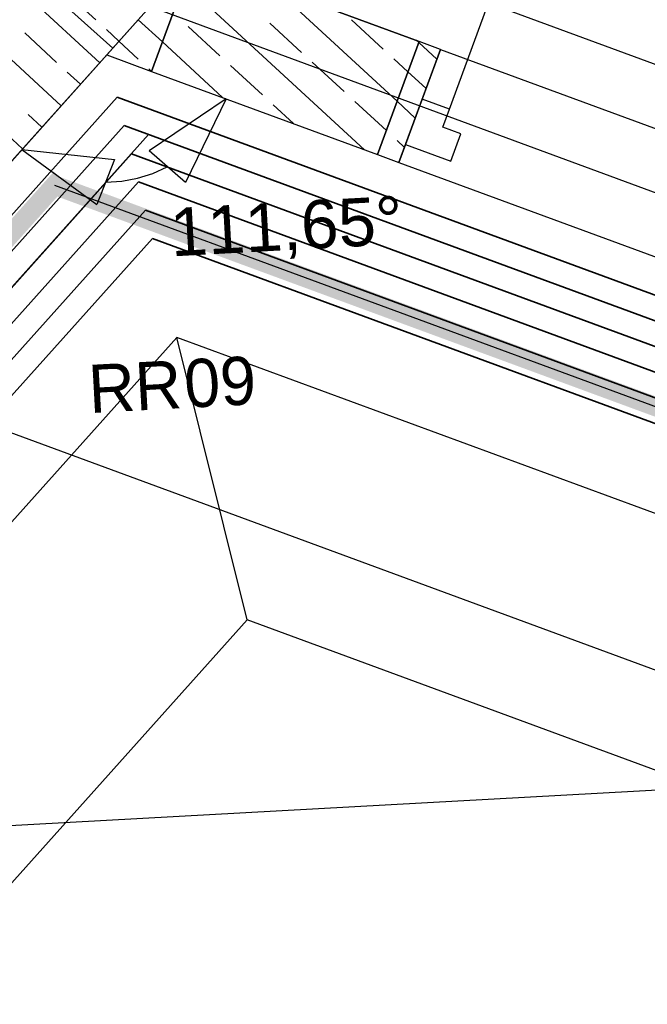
# Model space of a CAD drawing. Extents: x 199 to 1388, y 138 to 979.
# Tile 91 of 155: x 799 to 825, y 521 to 562. Entities that reach past the tile are written whole.
import ezdxf
from ezdxf.lldxf.tags import DXFTag

# ---------------------------------------------------------------- set-up
doc = ezdxf.new("R2010")
doc.units = 0
doc.layers.get('0').update_dxf_attribs({"lineweight": 25})
for name, color, linetype, lineweight, true_color in [('01AFU Allgemein Bemaßung-A07ET47HDI', 7, 'Continuous', 25, 0x848484), ('20 Fallrohre - Beschriftung-A07ET47PDI', 7, 'Continuous', 25, 0x848484), ('20 Fundament-A07ET47RDI', 7, 'Continuous', 25, 0x848484), ('20 Innenwände-A07ET47KDI', 7, 'Continuous', 25, 0x848484), ('A-0', 7, 'Continuous', 25, 0x848484), ('H_Ruecklauf', 5, 'STRICHLINIE2', 35, 0x0000ff), ('H_Vorlauf', 1, 'Continuous', 35, 0xff0000), ('UPO_Loop2', 140, 'Continuous', 30, 0x00bfff), ('Uponor_ZonenGrenze', 1, 'Continuous', 25, 0xff0000)]:
    doc.layers.add(name, color=color, linetype=linetype, lineweight=lineweight, true_color=true_color)
doc.layers.add('02 Raster Gebäude-A07ET47NDI', color=7, linetype='Continuous', lineweight=25)
doc.layers.add('X_Geometrie', color=7, linetype='Continuous', lineweight=25)
doc.styles.get("Standard").update_dxf_attribs({"font": 'arial.ttf'})
tags = doc.linetypes.add('Raster-A07ET47ODI', pattern=[0.2, 0.1, -0.05, 0, -0.05]).pattern_tags.tags
tags[10:11] = [DXFTag(74, 4), DXFTag(75, 0), DXFTag(340, '0'), DXFTag(46, 1.0), DXFTag(50, 0.0), DXFTag(44, 0.0), DXFTag(45, 0.0)]
tags[8:9] = [DXFTag(74, 4), DXFTag(75, 0), DXFTag(340, '0'), DXFTag(46, 1.0), DXFTag(50, 0.0), DXFTag(44, 0.0), DXFTag(45, 0.0)]
tags[6:7] = [DXFTag(74, 4), DXFTag(75, 0), DXFTag(340, '0'), DXFTag(46, 1.0), DXFTag(50, 0.0), DXFTag(44, 0.0), DXFTag(45, 0.0)]
tags[4:5] = [DXFTag(74, 4), DXFTag(75, 0), DXFTag(340, '0'), DXFTag(46, 1.0), DXFTag(50, 0.0), DXFTag(44, 0.0), DXFTag(45, 0.0)]
tags = doc.linetypes.add('STRICHLINIE2', pattern=[9.525, 6.35, -3.175]).pattern_tags.tags
tags[6:7] = [DXFTag(74, 4), DXFTag(75, 0), DXFTag(340, '0'), DXFTag(46, 0.0), DXFTag(50, 0.0), DXFTag(44, 0.0), DXFTag(45, 0.0)]
tags[4:5] = [DXFTag(74, 4), DXFTag(75, 0), DXFTag(340, '0'), DXFTag(46, 0.0), DXFTag(50, 0.0), DXFTag(44, 0.0), DXFTag(45, 0.0)]
tags = doc.linetypes.add('Strichpunktx2', pattern=[2, 1, -0.5, 0, -0.5]).pattern_tags.tags
tags[10:11] = [DXFTag(74, 4), DXFTag(75, 0), DXFTag(340, '0'), DXFTag(46, 1.0), DXFTag(50, 0.0), DXFTag(44, 0.0), DXFTag(45, 0.0)]
tags[8:9] = [DXFTag(74, 4), DXFTag(75, 0), DXFTag(340, '0'), DXFTag(46, 1.0), DXFTag(50, 0.0), DXFTag(44, 0.0), DXFTag(45, 0.0)]
tags[6:7] = [DXFTag(74, 4), DXFTag(75, 0), DXFTag(340, '0'), DXFTag(46, 1.0), DXFTag(50, 0.0), DXFTag(44, 0.0), DXFTag(45, 0.0)]
tags[4:5] = [DXFTag(74, 4), DXFTag(75, 0), DXFTag(340, '0'), DXFTag(46, 1.0), DXFTag(50, 0.0), DXFTag(44, 0.0), DXFTag(45, 0.0)]
tags = doc.linetypes.add('Öffnungslinie Tür Fenster-A07ET47JDI', pattern=[0.115, 0.075, -0.04]).pattern_tags.tags
tags[6:7] = [DXFTag(74, 4), DXFTag(75, 0), DXFTag(340, '0'), DXFTag(46, 1.0), DXFTag(50, 0.0), DXFTag(44, 0.0), DXFTag(45, 0.0)]
tags[4:5] = [DXFTag(74, 4), DXFTag(75, 0), DXFTag(340, '0'), DXFTag(46, 1.0), DXFTag(50, 0.0), DXFTag(44, 0.0), DXFTag(45, 0.0)]

# ---------------------------------------------------------------- blocks, each defined once
blk = doc.blocks.new('Referenz-A07ET47ZDI', base_point=(226.995, 158.1))
at = {"layer": '01AFU Allgemein Bemaßung-A07ET47HDI'}
for p, q in [((807.816, 558.607), (804.617, 556.441)), ((807.816, 558.607), (806.129, 555.132)), ((799.335, 556.499), (803.176, 556.083)), ((799.335, 556.499), (802.454, 554.218)), ((806.129, 555.132), (804.617, 556.441)), ((803.176, 556.083), (802.454, 554.218)), ((804.769, 555.507), (805.373, 555.787)), ((802.815, 555.151), (803.48, 555.187)), ((803.48, 555.187), (804.134, 555.307)), ((804.134, 555.307), (804.769, 555.507)), ((865.571, 520.187), (797.297, 545.322))]:
    blk.add_line(p, q, dxfattribs=at)
at = {"layer": '02 Raster Gebäude-A07ET47NDI', "linetype": 'Strichpunktx2', "ltscale": 56.250004}
blk.add_line((871.997, 537.643), (804.655, 562.435), dxfattribs=at)
at = {"layer": '02 Raster Gebäude-A07ET47NDI', "linetype": 'Raster-A07ET47ODI', "ltscale": 56.250004}
blk.add_line((1020.84, 540.581), (321.873, 502.32), dxfattribs=at)
at = {"layer": '20 Fundament-A07ET47RDI', "linetype": 'Öffnungslinie Tür Fenster-A07ET47JDI', "ltscale": 56.250004}
for p, q in [((872.717, 542.706), (807.76, 566.62)), ((773.131, 522.014), (804.599, 557.128)), ((804.599, 557.128), (871.277, 532.58)), ((805.776, 548.702), (780.117, 520.069)), ((866.934, 526.187), (805.776, 548.702)), ((808.692, 536.973), (805.776, 548.702)), ((808.692, 536.973), (780.89, 505.948)), ((872.864, 513.348), (808.692, 536.973))]:
    blk.add_line(p, q, dxfattribs=at)
at = {"layer": '20 Innenwände-A07ET47KDI'}
for p, q in [((817.09, 558.177), (825.313, 580.511)), ((790.155, 546.255), (806.45, 564.438)), ((806.45, 564.438), (802.86, 560.432)), ((806.45, 564.438), (815.834, 560.984)), ((802.566, 560.104), (798.889, 563.494)), ((813.564, 556.491), (806.069, 563.403)), ((813.564, 556.491), (806.069, 563.403)), ((802.404, 561.885), (801.081, 563.105)), ((814.922, 558.504), (809.839, 563.191)), ((814.922, 558.504), (809.839, 563.191)), ((800.964, 558.316), (797.288, 561.706)), ((805.172, 560.966), (804.167, 561.891)), ((810.951, 560.533), (809.628, 561.753)), ((810.951, 560.533), (809.628, 561.753)), ((814.343, 560.67), (813.019, 561.89)), ((814.343, 560.67), (813.019, 561.89)), ((800.777, 560.12), (799.454, 561.341)), ((803.367, 560.998), (802.845, 561.478)), ((807.56, 560.395), (806.237, 561.615)), ((807.56, 560.395), (806.237, 561.615)), ((804.169, 560.258), (803.367, 560.998)), ((807.671, 558.661), (805.172, 560.966)), ((807.671, 558.661), (805.172, 560.966)), ((815.819, 560.941), (815.732, 561.021)), ((815.819, 560.941), (815.732, 561.021)), ((816.573, 560.246), (815.819, 560.941)), ((816.724, 560.656), (815.834, 560.984)), ((816.724, 560.656), (815.964, 558.592)), ((816.724, 560.656), (863.646, 543.382)), ((802.86, 560.432), (804.723, 559.746)), ((812.716, 558.906), (811.393, 560.126)), ((812.716, 558.906), (811.393, 560.126)), ((815.37, 559.723), (814.784, 560.263)), ((815.37, 559.723), (814.784, 560.263)), ((799.362, 556.529), (795.686, 559.919)), ((801.765, 559.21), (801.219, 559.714)), ((804.723, 559.747), (804.61, 559.851)), ((804.724, 559.746), (804.723, 559.747)), ((804.724, 559.746), (804.723, 559.747)), ((804.723, 559.746), (814.107, 556.292)), ((809.325, 558.768), (808.001, 559.989)), ((809.325, 558.768), (808.001, 559.989)), ((816.107, 559.043), (815.37, 559.723)), ((814.473, 557.286), (813.157, 558.499)), ((814.473, 557.286), (813.157, 558.499)), ((815.676, 557.809), (814.922, 558.504)), ((815.964, 558.592), (815.273, 556.715)), ((815.964, 558.592), (815.273, 556.715)), ((817.09, 558.177), (815.964, 558.592)), ((810.617, 557.576), (809.766, 558.362)), ((810.617, 557.576), (809.766, 558.362)), ((816.814, 557.426), (817.09, 558.177)), ((800.163, 557.423), (799.592, 557.949)), ((814.48, 557.279), (814.473, 557.286)), ((817.565, 557.15), (816.814, 557.426)), ((815.227, 556.59), (814.921, 556.872)), ((817.15, 556.024), (817.565, 557.15)), ((815.273, 556.715), (814.997, 555.964)), ((815.273, 556.715), (817.15, 556.024)), ((814.107, 556.292), (814.997, 555.964)), ((814.997, 555.964), (861.918, 538.69))]:
    blk.add_line(p, q, dxfattribs=at)
at = {"layer": 'A-0', "linetype": 'Continuous', "ltscale": 312.5}
for p, q in [((806.45, 564.438), (802.86, 560.432)), ((803.113, 560.715), (806.45, 564.438)), ((806.45, 564.438), (804.723, 559.746)), ((804.723, 559.746), (806.45, 564.438)), ((806.45, 564.438), (804.723, 559.746)), ((815.834, 560.984), (806.45, 564.438)), ((815.834, 560.984), (806.45, 564.438)), ((803.113, 560.715), (799.39, 564.052)), ((799.39, 564.052), (803.113, 560.715)), ((814.107, 556.292), (815.834, 560.984)), ((814.107, 556.292), (815.834, 560.984)), ((815.834, 560.984), (814.107, 556.292)), ((816.724, 560.656), (815.834, 560.984)), ((790.155, 546.255), (803.113, 560.715)), ((814.997, 555.964), (816.724, 560.656)), ((802.86, 560.432), (804.723, 559.746)), ((804.723, 559.746), (814.107, 556.292)), ((804.723, 559.746), (814.107, 556.292)), ((814.107, 556.292), (814.997, 555.964))]:
    blk.add_line(p, q, dxfattribs=at)
at = {"layer": '01AFU Allgemein Bemaßung-A07ET47HDI', "linetype": 'ByBlock', "ltscale": 40.625, "insert": (805.44, 554.059), "char_height": 2, "attachment_point": 1, "rotation": 3.1332}
blk.add_mtext('{\\fArial;111,65°}', dxfattribs=at)
at = {"layer": '20 Fallrohre - Beschriftung-A07ET47PDI', "char_height": 2, "attachment_point": 1, "rotation": 3.1332}
for s, insert in [('{\\fCentury Gothic;09}', (806.025, 547.77)), ('{\\fCentury Gothic;RR}', (802.046, 547.552))]:
    blk.add_mtext(s, dxfattribs=dict(at, insert=insert))
blk = doc.blocks.new('Polylinie-A07ET485DI', base_point=(775.064, 527.2))
at = {"color": 0, "linetype": 'ByBlock', "lineweight": -2, "ltscale": 0.25}
for points in [[(871.077, 546.618), (811.809, 569.289), (809.493, 569.289)], [(873.393, 546.618), (871.077, 546.618), (811.809, 569.289)]]:
    blk.add_solid(points, dxfattribs=at)
blk = doc.blocks.new('Polylinie-A07ET4CTDI', base_point=(763.459, 342.858))
at = {"color": 0, "linetype": 'ByBlock', "lineweight": -2, "ltscale": 0.25}
for points in [[(801.255, 555.045), (800.181, 555.045), (800.659, 555.579)], [(802.87, 554.641), (800.554, 554.641), (800.831, 555.392)], [(764.534, 514.068), (763.459, 514.068), (801.255, 555.045)], [(763.459, 514.068), (801.255, 555.045), (800.181, 555.045)], [(869.032, 529.431), (802.87, 554.641), (800.554, 554.641)], [(871.348, 529.431), (869.032, 529.431), (802.87, 554.641)]]:
    blk.add_solid(points, dxfattribs=at)

msp = doc.modelspace()

# ---------------------------------------------------------------- linework, layer by layer
at = {"layer": 'H_Ruecklauf', "ltscale": 0.35}
for p, q in [((787.84, 541.425), (803.297, 558.673)), ((803.297, 558.673), (871.421, 533.593)), ((788.489, 539.151), (803.881, 556.327)), ((803.881, 556.327), (870.932, 531.642)), ((789.138, 536.878), (804.464, 553.981)), ((804.464, 553.981), (838.339, 541.51))]:
    msp.add_line(p, q, dxfattribs=at)
at = {"layer": 'H_Vorlauf', "ltscale": 0.35}
for p, q in [((788.165, 540.288), (803.589, 557.5)), ((803.589, 557.5), (871.277, 532.58)), ((788.813, 538.015), (804.172, 555.154)), ((804.172, 555.154), (870.586, 530.704)), ((789.462, 535.742), (804.755, 552.808)), ((804.755, 552.808), (837.994, 540.571))]:
    msp.add_line(p, q, dxfattribs=at)
at = {"layer": 'X_Geometrie', "ltscale": 0.25}
msp.add_line((800.692, 555.017), (871.29, 529.026), dxfattribs=at)

# ---------------------------------------------------------------- block references
at = {"layer": 'UPO_Loop2', "color": 219, "lineweight": 80, "ltscale": 4000.00006, "true_color": 0x642165}
msp.add_blockref('Referenz-A07ET47ZDI', (226.995, 158.1), dxfattribs=at)
at = {"layer": 'Uponor_ZonenGrenze', "ltscale": 0.25}
for name, p in [('Polylinie-A07ET485DI', (775.064, 527.2)), ('Polylinie-A07ET4CTDI', (763.459, 342.858))]:
    msp.add_blockref(name, p, dxfattribs=at)

doc.saveas('drawing.dxf')
